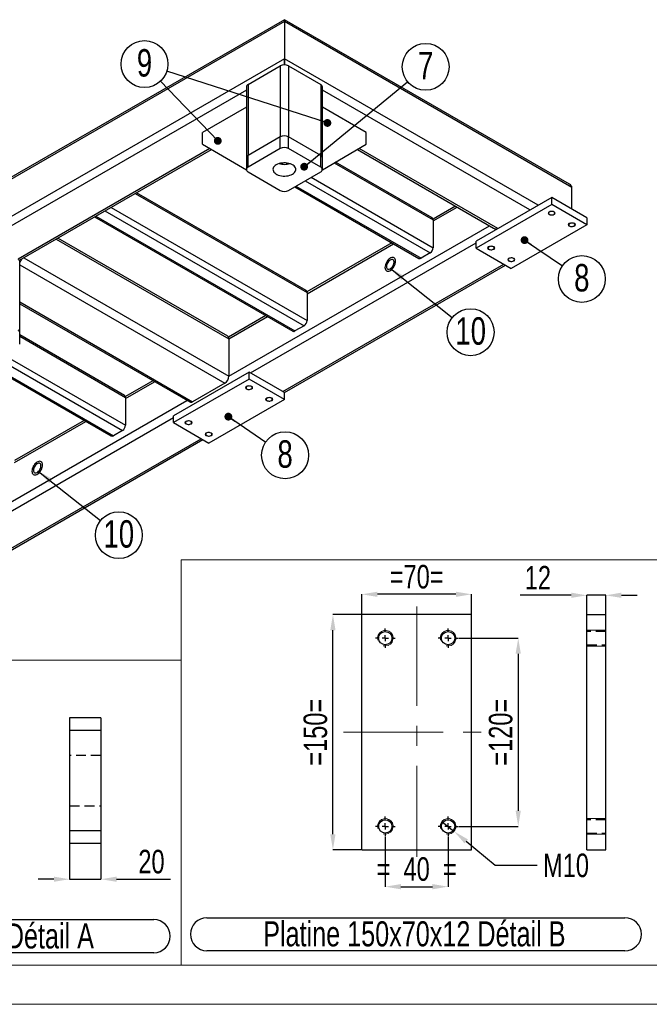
# Model space of a CAD drawing. Header units: millimetres. Extents: x 5 to 415, y 5 to 292.
# Tile 4 of 8: x 206 to 286, y 5 to 131. Entities that reach past the tile are written whole.
import ezdxf

# ---------------------------------------------------------------- set-up
doc = ezdxf.new("R2010")
doc.units = ezdxf.units.MM
doc.header["$PDSIZE"] = -1
doc.linetypes.add('CENTERX2', pattern=[20.32, 12.7, -2.54, 2.54, -2.54])
doc.linetypes.add('HIDDEN', pattern=[1.905, 1.27, -0.635])
for name, color, linetype in [('COTES', 1, 'Continuous'), ('NOTES', 6, 'Continuous'), ('TRAIT-FINS', 9, 'Continuous'), ('TRAIT-MIXTES', 3, 'CENTERX2'), ('TRAIT-TIRET', 2, 'HIDDEN')]:
    doc.layers.add(name, color=color, linetype=linetype)
doc.layers.add('TRAIT-FORT', color=4, linetype='Continuous', lineweight=25)
doc.styles.add('SLDTEXTSTYLE0', font='TXT', dxfattribs={"width": 0.75})
doc.dimstyles.new('SLDDIMSTYLE2', dxfattribs={"dimtxt": 3, "dimasz": 2, "dimexe": 0, "dimexo": 0.0625, "dimgap": 0.75, "dimtad": 1, "dimlfac": 5, "dimrnd": 1e-09, "dimzin": 12, "dimdsep": 46, "dimtxsty": 'SLDTEXTSTYLE0', "dimsah": 1, "dimcen": 0.09, "dimadec": 0, "dimazin": 3, "dimtfac": 1, "dimtofl": 0, "dimtmove": 0, "dimatfit": 3, "dimfxl": 1, "dimfrac": 2, "dimtolj": 1, "dimtzin": 12, "dimarcsym": 0})
doc.dimstyles.new('SLDDIMSTYLE3', dxfattribs={"dimtxt": 3, "dimasz": 2, "dimexe": 0, "dimexo": 0.0625, "dimgap": 0.75, "dimtad": 1, "dimlfac": 5, "dimrnd": 1e-09, "dimzin": 12, "dimdsep": 46, "dimtxsty": 'SLDTEXTSTYLE0', "dimsah": 1, "dimcen": 0.09, "dimadec": 0, "dimazin": 3, "dimtfac": 1, "dimtmove": 0, "dimatfit": 0, "dimfxl": 1, "dimfrac": 2, "dimtolj": 1, "dimtzin": 12, "dimarcsym": 0})
doc.dimstyles.new('SLDDIMSTYLE4', dxfattribs={"dimtxt": 3, "dimasz": 2, "dimexe": 0, "dimexo": 0.0625, "dimgap": 0.75, "dimtad": 0, "dimtih": 1, "dimtoh": 1, "dimlfac": 5, "dimrnd": 1e-09, "dimzin": 12, "dimdsep": 46, "dimtxsty": 'SLDTEXTSTYLE0', "dimblk1": 'NONE', "dimsah": 1, "dimcen": 0, "dimadec": 0, "dimazin": 3, "dimtfac": 1, "dimtmove": 0, "dimatfit": 3, "dimldrblk": 'NONE', "dimfxl": 1, "dimfrac": 2, "dimtolj": 1, "dimtzin": 12, "dimarcsym": 0})
doc.dimstyles.new('SLDDIMSTYLE7', dxfattribs={"dimtxt": 0.18, "dimasz": 1, "dimexe": 0, "dimexo": 0.0625, "dimgap": 0, "dimtad": 0, "dimtih": 1, "dimtoh": 1, "dimdec": 0, "dimrnd": 1e-09, "dimzin": 0, "dimdsep": 46, "dimtxsty": 'Standard', "dimblk1": 'DOT', "dimblk2": 'DOT', "dimsah": 1, "dimcen": 0.09, "dimadec": 0, "dimazin": 0, "dimtfac": 1, "dimtdec": 0, "dimtofl": 0, "dimtmove": 0, "dimatfit": 3, "dimldrblk": 'DOT', "dimfxl": 1, "dimfrac": 2, "dimtolj": 1, "dimtzin": 0, "dimarcsym": 0})
doc.dimstyles.new('SLDDIMSTYLE8', dxfattribs={"dimtxt": 0.18, "dimasz": 2, "dimexe": 0, "dimexo": 0.0625, "dimgap": 0, "dimtad": 0, "dimtih": 1, "dimtoh": 1, "dimdec": 0, "dimrnd": 1e-09, "dimzin": 0, "dimdsep": 46, "dimtxsty": 'Standard', "dimsah": 1, "dimcen": 0.09, "dimadec": 0, "dimazin": 0, "dimtfac": 2, "dimtdec": 0, "dimtofl": 0, "dimtmove": 0, "dimatfit": 3, "dimfxl": 1, "dimfrac": 2, "dimtolj": 1, "dimtzin": 0, "dimarcsym": 0})

# ---------------------------------------------------------------- blocks, each defined once
blk = doc.blocks.new('_D_9')
at = {"layer": 'COTES', "color": 0, "lineweight": -2, "transparency": 16777216}
for p, q in [((249.29, 54.69), (245.68, 54.69)), ((245.68, 26.69), (245.68, 52.69)), ((249.29, 24.69), (245.68, 24.69))]:
    blk.add_line(p, q, dxfattribs=at)
at = {"layer": 'COTES', "color": 0, "transparency": 16777216}
for points in [[(245.34, 52.69), (246.01, 52.69), (245.68, 54.69)], [(245.34, 26.69), (246.01, 26.69), (245.68, 24.69)]]:
    blk.add_solid(points, dxfattribs=at)
at = {"layer": 'Defpoints', "color": 0, "transparency": 16777216}
for p in [(245.68, 54.69), (249.35, 54.69), (249.35, 24.69)]:
    blk.add_point(p, dxfattribs=at)
at = {"layer": 'COTES', "color": 0, "transparency": 16777216, "insert": (241.93, 39.69), "char_height": 3, "attachment_point": 2, "rotation": 90, "style": 'SLDTEXTSTYLE0'}
blk.add_mtext('\\A1;=150=', dxfattribs=at)
blk = doc.blocks.new('_D_10')
at = {"layer": 'COTES', "color": 0, "lineweight": -2, "transparency": 16777216}
for p, q in [((261.67, 51.69), (269.3, 51.69)), ((269.3, 49.69), (269.3, 29.69)), ((261.67, 27.69), (269.3, 27.69))]:
    blk.add_line(p, q, dxfattribs=at)
at = {"layer": 'COTES', "color": 0, "transparency": 16777216}
for points in [[(268.96, 49.69), (269.63, 49.69), (269.3, 51.69)], [(268.96, 29.69), (269.63, 29.69), (269.3, 27.69)]]:
    blk.add_solid(points, dxfattribs=at)
at = {"layer": 'Defpoints', "color": 0, "transparency": 16777216}
for p in [(261.6, 51.69), (261.6, 27.69), (269.3, 27.69)]:
    blk.add_point(p, dxfattribs=at)
at = {"layer": 'COTES', "color": 0, "transparency": 16777216, "insert": (265.55, 39.69), "char_height": 3, "attachment_point": 2, "rotation": 90, "style": 'SLDTEXTSTYLE0'}
blk.add_mtext('\\A1;=120=', dxfattribs=at)
blk = doc.blocks.new('_D_11')
at = {"layer": 'COTES', "color": 0, "lineweight": -2, "transparency": 16777216}
for p, q in [((252.35, 26.37), (252.35, 20)), ((260.35, 26.37), (260.35, 20)), ((254.35, 20), (258.35, 20))]:
    blk.add_line(p, q, dxfattribs=at)
at = {"layer": 'COTES', "color": 0, "transparency": 16777216}
for points in [[(254.35, 20.33), (254.35, 19.66), (252.35, 20)], [(258.35, 20.33), (258.35, 19.66), (260.35, 20)]]:
    blk.add_solid(points, dxfattribs=at)
at = {"layer": 'Defpoints', "color": 0, "transparency": 16777216}
for p in [(252.35, 26.44), (260.35, 26.44), (260.35, 20)]:
    blk.add_point(p, dxfattribs=at)
at = {"layer": 'COTES', "color": 0, "transparency": 16777216, "insert": (256.35, 23.75), "char_height": 3, "attachment_point": 2, "style": 'SLDTEXTSTYLE0'}
blk.add_mtext('\\A1;=  40  =', dxfattribs=at)
blk = doc.blocks.new('_D_12')
at = {"layer": 'COTES', "color": 0, "lineweight": -2, "transparency": 16777216}
for p, q in [((249.35, 54.75), (249.35, 57.28)), ((261.35, 57.28), (251.35, 57.28)), ((263.35, 54.75), (263.35, 57.28))]:
    blk.add_line(p, q, dxfattribs=at)
at = {"layer": 'COTES', "color": 0, "transparency": 16777216}
for points in [[(251.35, 57.61), (251.35, 56.95), (249.35, 57.28)], [(261.35, 57.61), (261.35, 56.95), (263.35, 57.28)]]:
    blk.add_solid(points, dxfattribs=at)
at = {"layer": 'Defpoints', "color": 0, "transparency": 16777216}
for p in [(249.35, 57.28), (249.35, 54.69), (263.35, 54.69)]:
    blk.add_point(p, dxfattribs=at)
at = {"layer": 'COTES', "color": 0, "transparency": 16777216, "insert": (256.35, 61.03), "char_height": 3, "attachment_point": 2, "style": 'SLDTEXTSTYLE0'}
blk.add_mtext('\\A1;=70=', dxfattribs=at)
blk = doc.blocks.new('_D_13')
at = {"layer": 'COTES', "color": 0, "lineweight": -2, "transparency": 16777216}
for p, q in [((259.58, 28.32), (261.12, 27.05)), ((266.37, 22.72), (262.67, 25.78)), ((271.71, 22.72), (266.37, 22.72))]:
    blk.add_line(p, q, dxfattribs=at)
at = {"layer": 'COTES', "color": 0, "transparency": 16777216}
blk.add_solid([(262.88, 26.03), (262.45, 25.52), (261.12, 27.05)], dxfattribs=at)
at = {"layer": 'Defpoints', "color": 0, "transparency": 16777216}
for p in [(259.58, 28.32), (261.12, 27.05)]:
    blk.add_point(p, dxfattribs=at)
at = {"layer": 'COTES', "color": 0, "transparency": 16777216, "insert": (272.46, 24.22), "char_height": 3, "attachment_point": 1, "style": 'SLDTEXTSTYLE0'}
blk.add_mtext('\\A1;M10', dxfattribs=at)
blk = doc.blocks.new('_None')
blk = doc.blocks.new('SW_NOTE_4')
at = {"layer": 'NOTES', "color": 0}
for p, q in [((-0.03, 4.57), (53.24, 4.57)), ((53.24, 0.36), (-0.03, 0.36))]:
    blk.add_line(p, q, dxfattribs=at)
for centre, start, end in [((-0.03, 2.47), 90, 270), ((53.24, 2.47), 270, 90)]:
    blk.add_arc(centre, 2.11, start, end, dxfattribs=at)
at = {"layer": 'NOTES', "color": 0, "insert": (26.4, 4.13), "char_height": 3.2, "attachment_point": 2, "style": 'SLDTEXTSTYLE0'}
blk.add_mtext('Platine 150x70x12 Détail B', dxfattribs=at)
blk = doc.blocks.new('SW_CENTERMARKSYMBOL_15')
at = {"layer": 'TRAIT-MIXTES', "color": 0}
for p, q in [((-0.8, 0), (-1.25, 0)), ((0, 0), (-0.4, 0)), ((0, 0.8), (0, 1.25)), ((0, 0), (0, 0.4)), ((0, 0), (0, -0.4)), ((0, 0), (0.4, 0)), ((0.8, 0), (1.25, 0)), ((0, -0.8), (0, -1.25))]:
    blk.add_line(p, q, dxfattribs=at)
blk = doc.blocks.new('SW_CENTERMARKSYMBOL_16')
at = {"layer": 'TRAIT-MIXTES', "color": 0}
for p, q in [((-0.8, 0), (-1.25, 0)), ((0, 0), (-0.4, 0)), ((0, 0.8), (0, 1.25)), ((0, 0), (0, 0.4)), ((0, 0), (0, -0.4)), ((0, 0), (0.4, 0)), ((0.8, 0), (1.25, 0)), ((0, -0.8), (0, -1.25))]:
    blk.add_line(p, q, dxfattribs=at)
blk = doc.blocks.new('SW_CENTERMARKSYMBOL_17')
at = {"layer": 'TRAIT-MIXTES', "color": 0}
for p, q in [((-0.8, 0), (-1.25, 0)), ((0, 0), (-0.4, 0)), ((0, 0.8), (0, 1.25)), ((0, 0), (0, 0.4)), ((0, 0), (0, -0.4)), ((0, 0), (0.4, 0)), ((0.8, 0), (1.25, 0)), ((0, -0.8), (0, -1.25))]:
    blk.add_line(p, q, dxfattribs=at)
blk = doc.blocks.new('SW_CENTERMARKSYMBOL_18')
at = {"layer": 'TRAIT-MIXTES', "color": 0}
for p, q in [((-0.8, 0), (-1.25, 0)), ((0, 0), (-0.4, 0)), ((0, 0.8), (0, 1.25)), ((0, 0), (0, 0.4)), ((0, 0), (0, -0.4)), ((0, 0), (0.4, 0)), ((0.8, 0), (1.25, 0)), ((0, -0.8), (0, -1.25))]:
    blk.add_line(p, q, dxfattribs=at)
blk = doc.blocks.new('SW_NOTE_12')
at = {"layer": 'NOTES', "color": 0}
blk.add_circle((2.47, -1.68), 2.99, dxfattribs=at)
at = {"layer": 'NOTES', "color": 0, "insert": (2.47, 0.23), "char_height": 3.5, "attachment_point": 2, "style": 'SLDTEXTSTYLE0'}
blk.add_mtext('8', dxfattribs=at)
blk = doc.blocks.new('_Dot')
at = {"color": 0, "linetype": 'ByBlock', "lineweight": -2}
blk.add_line((-0.5, 0), (-1, 0), dxfattribs=at)
at = {"color": 0, "linetype": 'ByBlock', "const_width": 0.5}
blk.add_lwpolyline([(-0.25, 0, 1), (0.25, 0, 1)], format="xyb", close=True, dxfattribs=at)
blk = doc.blocks.new('SW_NOTE_13')
at = {"layer": 'NOTES', "color": 0}
blk.add_circle((2.47, -1.68), 2.99, dxfattribs=at)
at = {"layer": 'NOTES', "color": 0, "insert": (2.47, 0.23), "char_height": 3.5, "attachment_point": 2, "style": 'SLDTEXTSTYLE0'}
blk.add_mtext('8', dxfattribs=at)
blk = doc.blocks.new('SW_NOTE_15')
at = {"layer": 'NOTES', "color": 0}
blk.add_circle((2.33, -1.86), 2.99, dxfattribs=at)
at = {"layer": 'NOTES', "color": 0, "insert": (2.34, 0.05), "char_height": 3.5, "attachment_point": 2, "style": 'SLDTEXTSTYLE0'}
blk.add_mtext('10', dxfattribs=at)
blk = doc.blocks.new('SW_NOTE_16')
at = {"layer": 'NOTES', "color": 0}
blk.add_circle((2.34, -1.86), 2.99, dxfattribs=at)
at = {"layer": 'NOTES', "color": 0, "insert": (2.34, 0.05), "char_height": 3.5, "attachment_point": 2, "style": 'SLDTEXTSTYLE0'}
blk.add_mtext('10', dxfattribs=at)
blk = doc.blocks.new('SW_NOTE_19')
at = {"layer": 'NOTES', "color": 0}
blk.add_circle((2.31, 1.9), 2.99, dxfattribs=at)
at = {"layer": 'NOTES', "color": 0, "insert": (2.31, 3.81), "char_height": 3.5, "attachment_point": 2, "style": 'SLDTEXTSTYLE0'}
blk.add_mtext('7', dxfattribs=at)
blk = doc.blocks.new('SW_NOTE_21')
at = {"layer": 'NOTES', "color": 0}
blk.add_circle((-2.06, 2.16), 2.99, dxfattribs=at)
at = {"layer": 'NOTES', "color": 0, "insert": (-2.06, 4.07), "char_height": 3.5, "attachment_point": 2, "style": 'SLDTEXTSTYLE0'}
blk.add_mtext('9', dxfattribs=at)
blk = doc.blocks.new('SW_NOTE_22')
at = {"layer": 'NOTES', "color": 0}
for p, q in [((-0.1, 4.61), (51.54, 4.61)), ((51.54, 0.39), (-0.1, 0.39))]:
    blk.add_line(p, q, dxfattribs=at)
for centre, start, end in [((-0.1, 2.5), 90, 270), ((51.54, 2.5), 270, 90)]:
    blk.add_arc(centre, 2.11, start, end, dxfattribs=at)
at = {"layer": 'NOTES', "color": 0, "insert": (25.55, 4.13), "char_height": 3.2, "attachment_point": 2, "style": 'SLDTEXTSTYLE0'}
blk.add_mtext('Platine 80x80x20 Détail A', dxfattribs=at)
blk = doc.blocks.new('_D_51')
at = {"layer": 'COTES', "color": 0, "lineweight": -2, "transparency": 16777216}
for p, q in [((276.05, 57.15), (269.55, 57.15)), ((278.05, 54.75), (278.05, 57.15)), ((280.45, 57.15), (278.05, 57.15)), ((280.45, 54.75), (280.45, 57.15)), ((282.45, 57.15), (284.45, 57.15))]:
    blk.add_line(p, q, dxfattribs=at)
at = {"layer": 'COTES', "color": 0, "transparency": 16777216}
for points in [[(276.05, 57.49), (276.05, 56.82), (278.05, 57.15)], [(282.45, 57.49), (282.45, 56.82), (280.45, 57.15)]]:
    blk.add_solid(points, dxfattribs=at)
at = {"layer": 'Defpoints', "color": 0, "transparency": 16777216}
for p in [(280.45, 57.15), (278.05, 54.69), (280.45, 54.69)]:
    blk.add_point(p, dxfattribs=at)
at = {"layer": 'COTES', "color": 0, "transparency": 16777216, "insert": (271.8, 60.9), "char_height": 3, "attachment_point": 2, "style": 'SLDTEXTSTYLE0'}
blk.add_mtext('\\A1;12', dxfattribs=at)
blk = doc.blocks.new('_D_52')
at = {"layer": 'COTES', "color": 0, "lineweight": -2, "transparency": 16777216}
for p, q in [((212.11, 41.45), (212.11, 20.95)), ((216.11, 41.45), (216.11, 20.95)), ((210.11, 20.95), (208.11, 20.95)), ((212.11, 20.95), (216.11, 20.95)), ((218.11, 20.95), (224.99, 20.95))]:
    blk.add_line(p, q, dxfattribs=at)
at = {"layer": 'COTES', "color": 0, "transparency": 16777216}
for points in [[(210.11, 21.28), (210.11, 20.62), (212.11, 20.95)], [(218.11, 21.28), (218.11, 20.62), (216.11, 20.95)]]:
    blk.add_solid(points, dxfattribs=at)
at = {"layer": 'Defpoints', "color": 0, "transparency": 16777216}
for p in [(212.11, 41.51), (216.11, 41.51), (212.11, 20.95)]:
    blk.add_point(p, dxfattribs=at)
at = {"layer": 'COTES', "color": 0, "transparency": 16777216, "insert": (222.55, 24.7), "char_height": 3, "attachment_point": 2, "style": 'SLDTEXTSTYLE0'}
blk.add_mtext('\\A1;20', dxfattribs=at)

msp = doc.modelspace()

# ---------------------------------------------------------------- linework, layer by layer
at = {"lineweight": 18}
for p, q in [((286.999, 61.6663), (226.3228, 61.6663)), ((226.3228, 9.9996), (226.3228, 61.6663)), ((226.3228, 48.9012), (168.1718, 48.9012)), ((226.3228, 9.9996), (226.3228, 48.9012)), ((10, 10), (410, 10)), ((226.3228, 9.9996), (168.1718, 9.9996)), ((286.999, 9.9996), (226.3228, 9.9996)), ((5, 5), (415, 5))]:
    msp.add_line(p, q, dxfattribs=at)
at = {"layer": 'TRAIT-FINS', "lineweight": 18}
for p, q in [((280.4521, 52.6875), (278.0521, 52.6875)), ((280.4521, 52.6875), (278.0521, 52.6875)), ((280.4521, 50.6875), (278.0521, 50.6875)), ((280.4521, 50.6875), (278.0521, 50.6875)), ((280.4521, 28.6875), (278.0521, 28.6875)), ((280.4521, 28.6875), (278.0521, 28.6875)), ((280.4521, 26.6875), (278.0521, 26.6875)), ((280.4521, 26.6875), (278.0521, 26.6875))]:
    msp.add_line(p, q, dxfattribs=at)
at = {"layer": 'TRAIT-FINS', "lineweight": 18, "flags": 128}
for points in [[(273.2378, 105.7004), (273.1392, 105.7855), (273.1046, 105.8859), (273.1392, 105.9863), (273.2378, 106.0714), (273.3852, 106.1283), (273.5592, 106.1483), (273.7331, 106.1283), (273.8806, 106.0714), (273.9791, 105.9863), (274.0137, 105.8859), (273.9791, 105.7855), (273.8806, 105.7004), (273.7331, 105.6435), (273.5592, 105.6235), (273.3852, 105.6435), (273.2378, 105.7004)], [(275.8091, 104.216), (275.7105, 104.3011), (275.6759, 104.4015), (275.7105, 104.5019), (275.8091, 104.5871), (275.9565, 104.644), (276.1305, 104.6639), (276.3044, 104.644), (276.4519, 104.5871), (276.5504, 104.5019), (276.585, 104.4015), (276.5504, 104.3011), (276.4519, 104.216), (276.3044, 104.1591), (276.1305, 104.1391), (275.9565, 104.1591), (275.8091, 104.216)], [(265.5239, 101.2472), (265.4253, 101.3323), (265.3907, 101.4328), (265.4253, 101.5332), (265.5239, 101.6183), (265.6713, 101.6752), (265.8453, 101.6952), (266.0192, 101.6752), (266.1667, 101.6183), (266.2652, 101.5332), (266.2998, 101.4328), (266.2652, 101.3323), (266.1667, 101.2472), (266.0192, 101.1903), (265.8453, 101.1704), (265.6713, 101.1903), (265.5239, 101.2472)], [(268.0952, 99.7628), (267.9966, 99.848), (267.962, 99.9484), (267.9966, 100.0488), (268.0952, 100.1339), (268.2426, 100.1908), (268.4166, 100.2108), (268.5905, 100.1908), (268.738, 100.1339), (268.8365, 100.0488), (268.8711, 99.9484), (268.8365, 99.848), (268.738, 99.7628), (268.5905, 99.706), (268.4166, 99.686), (268.2426, 99.706), (268.0952, 99.7628)], [(234.6683, 83.4347), (234.5698, 83.5198), (234.5352, 83.6202), (234.5698, 83.7206), (234.6683, 83.8058), (234.8158, 83.8627), (234.9897, 83.8826), (235.1637, 83.8627), (235.3111, 83.8058), (235.4097, 83.7206), (235.4443, 83.6202), (235.4097, 83.5198), (235.3111, 83.4347), (235.1637, 83.3778), (234.9897, 83.3578), (234.8158, 83.3778), (234.6683, 83.4347)], [(237.2396, 81.9503), (237.1411, 82.0354), (237.1065, 82.1358), (237.1411, 82.2363), (237.2396, 82.3214), (237.3871, 82.3783), (237.561, 82.3983), (237.735, 82.3783), (237.8824, 82.3214), (237.981, 82.2363), (238.0156, 82.1358), (237.981, 82.0354), (237.8824, 81.9503), (237.735, 81.8934), (237.561, 81.8734), (237.3871, 81.8934), (237.2396, 81.9503)], [(226.9544, 78.9815), (226.8559, 79.0667), (226.8213, 79.1671), (226.8559, 79.2675), (226.9544, 79.3526), (227.1019, 79.4095), (227.2758, 79.4295), (227.4498, 79.4095), (227.5972, 79.3526), (227.6958, 79.2675), (227.7304, 79.1671), (227.6958, 79.0667), (227.5972, 78.9815), (227.4498, 78.9247), (227.2758, 78.9047), (227.1019, 78.9247), (226.9544, 78.9815)], [(229.5257, 77.4972), (229.4272, 77.5823), (229.3926, 77.6827), (229.4272, 77.7831), (229.5257, 77.8683), (229.6732, 77.9251), (229.8471, 77.9451), (230.0211, 77.9251), (230.1685, 77.8683), (230.2671, 77.7831), (230.3017, 77.6827), (230.2671, 77.5823), (230.1685, 77.4972), (230.0211, 77.4403), (229.8471, 77.4203), (229.6732, 77.4403), (229.5257, 77.4972)]]:
    msp.add_lwpolyline(points, dxfattribs=at)
at = {"layer": 'TRAIT-FINS', "lineweight": 18}
for centre in [(252.3535, 51.6875), (260.3535, 51.6875), (252.3535, 27.6875), (260.3535, 27.6875)]:
    msp.add_arc(centre, 1, 255, 195, dxfattribs=at)
at = {"layer": 'TRAIT-FORT', "lineweight": 25}
for p, q in [((239.4895, 130.3049), (157.208, 82.8048)), ((239.4895, 130.5509), (157.5093, 83.2248)), ((275.8292, 109.5725), (239.4895, 130.5509)), ((239.4895, 130.5509), (239.4895, 130.3049)), ((239.4895, 130.3049), (239.4895, 130.5509)), ((239.4895, 130.3049), (239.4895, 125.5542)), ((276.1305, 109.1525), (239.4895, 130.3049)), ((239.4895, 125.5542), (157.208, 78.054)), ((239.4895, 125.5542), (239.4895, 124.7864)), ((239.4895, 124.7864), (239.4895, 125.5542)), ((271.8236, 106.8881), (239.4895, 125.5542)), ((234.8612, 122.2884), (238.9752, 124.6634)), ((238.9752, 124.6634), (238.9752, 115.6073)), ((240.0038, 124.6634), (240.0038, 115.6073)), ((240.0038, 124.6634), (244.1178, 122.2884)), ((234.6481, 121.9916), (234.6481, 112.9354)), ((234.8612, 122.2884), (234.8612, 113.2322)), ((244.1178, 122.2884), (244.1178, 113.2322)), ((244.3308, 112.9354), (244.3308, 121.9916)), ((234.6481, 121.5717), (201.4343, 102.3978)), ((270.795, 106.2943), (244.3308, 121.5717)), ((234.6481, 119.3822), (229.0436, 116.1468)), ((249.9354, 116.1468), (244.3308, 119.3822)), ((229.0436, 114.6622), (229.0436, 116.1468)), ((238.9752, 115.6073), (234.8612, 113.2322)), ((238.9752, 114.1226), (238.9752, 115.6073)), ((240.0038, 114.1226), (240.0038, 115.6073)), ((244.1178, 113.2322), (240.0038, 115.6073)), ((249.9354, 114.6622), (249.9354, 116.1468)), ((229.0436, 114.6622), (234.6495, 111.4249)), ((244.3295, 111.4249), (249.9354, 114.6622)), ((229.9753, 114.1241), (205.5484, 100.0228)), ((205.7152, 99.8731), (230.1883, 114.0012)), ((238.9752, 114.1226), (234.8612, 111.7476)), ((234.8612, 111.7476), (234.8612, 113.2322)), ((244.1178, 111.7476), (240.0038, 114.1226)), ((244.1178, 111.7476), (244.1178, 113.2322)), ((248.7907, 114.0012), (266.1466, 103.9818)), ((266.681, 103.9192), (249.0037, 114.1241)), ((234.6481, 112.9354), (234.6481, 111.4508)), ((239.2324, 112.2772), (239.2324, 112.1089)), ((239.7466, 112.2772), (239.7466, 112.1089)), ((244.3308, 111.4508), (244.3308, 112.9354)), ((245.8551, 112.3059), (258.4528, 105.0334)), ((258.3398, 105.2832), (246.0149, 112.3982)), ((234.8612, 111.1539), (238.9752, 108.7789)), ((240.0038, 108.7789), (244.1178, 111.1539)), ((240.8099, 109.2443), (256.6373, 100.1073)), ((240.9697, 109.3365), (256.91, 100.1343)), ((242.1268, 110.0045), (258.0671, 100.8023)), ((242.8982, 110.4498), (258.4528, 101.4703)), ((220.4828, 108.3983), (242.3822, 95.7561)), ((242.2692, 96.0058), (220.6426, 108.4906)), ((276.1305, 106.4056), (276.1305, 109.1525)), ((261.3044, 106.7772), (258.4435, 105.1256)), ((273.5592, 107.89), (263.9168, 102.3235)), ((273.5592, 106.9992), (263.9168, 101.4328)), ((273.5592, 106.9992), (273.5592, 107.89)), ((278.059, 105.2923), (273.5592, 107.89)), ((278.059, 104.4015), (273.5592, 106.9992)), ((215.4682, 105.5034), (240.8394, 90.857)), ((216.6253, 106.1714), (241.9965, 91.5249)), ((217.3968, 106.6168), (242.3822, 92.193)), ((258.4528, 104.885), (261.5175, 106.6542)), ((215.3085, 105.4112), (240.5667, 90.83)), ((232.4184, 85.1048), (265.6322, 104.2788)), ((258.4528, 105.0334), (258.4528, 101.4703)), ((278.059, 104.4015), (268.4166, 98.8351)), ((278.059, 105.2923), (278.059, 104.4015)), ((210.3904, 102.5721), (232.4184, 89.8556)), ((232.2678, 90.1886), (210.6035, 102.6951)), ((235.1826, 85.513), (263.9168, 102.1009)), ((253.194, 102.0951), (242.3728, 95.8482)), ((242.3822, 95.6076), (253.4071, 101.9721)), ((263.9168, 101.4328), (263.9168, 102.3235)), ((258.0671, 100.8023), (256.91, 100.1343)), ((263.9168, 101.4328), (268.4166, 98.8351)), ((205.7614, 90.6697), (205.7614, 99.7259)), ((205.7614, 99.306), (231.9042, 84.2141)), ((206.2757, 100.1967), (232.4184, 85.1048)), ((239.2966, 83.1379), (267.4522, 99.3918)), ((239.4895, 83.0034), (267.6652, 99.2689)), ((242.3822, 95.7561), (242.3822, 92.193)), ((205.7614, 94.556), (227.7901, 81.8391)), ((205.7614, 94.3101), (227.4265, 81.8031)), ((237.1234, 92.8177), (232.3722, 90.075)), ((232.4184, 89.8556), (237.3365, 92.6947)), ((205.7614, 89.1851), (205.7614, 90.6697)), ((241.9965, 91.5249), (240.8394, 90.857)), ((219.1275, 82.6464), (205.7614, 90.3625)), ((205.7614, 90.178), (219.2405, 82.3967)), ((232.4184, 89.8556), (232.4184, 85.1048)), ((201.7574, 86.6997), (217.6978, 77.4976)), ((202.9145, 87.3677), (218.8548, 78.1655)), ((203.6859, 87.813), (219.2405, 78.8336)), ((201.5977, 86.6075), (217.425, 77.4705)), ((234.9897, 85.6243), (225.3474, 80.0579)), ((234.9897, 84.7335), (234.9897, 85.6243)), ((239.4895, 83.0266), (234.9897, 85.6243)), ((222.7349, 84.5115), (219.2312, 82.4888)), ((219.2405, 82.2482), (222.948, 84.3885)), ((234.9897, 84.7335), (225.3474, 79.1671)), ((231.9042, 84.2141), (227.7901, 81.8391)), ((239.4895, 82.1358), (234.9897, 84.7335)), ((239.4895, 82.1358), (239.4895, 83.0266)), ((193.849, 62.8392), (227.0628, 82.0131)), ((219.2405, 82.3967), (219.2405, 78.8336)), ((239.4895, 82.1358), (229.8471, 76.5694)), ((196.6131, 63.2473), (225.3474, 79.8352)), ((213.9817, 79.4583), (205.089, 74.3247)), ((205.0984, 74.0841), (214.1948, 79.3353)), ((225.3474, 79.1671), (225.3474, 80.0579)), ((225.3474, 79.1671), (229.8471, 76.5694)), ((218.8548, 78.1655), (217.6978, 77.4976)), ((200.7272, 60.8723), (228.8828, 77.1261)), ((200.92, 60.7377), (229.0958, 77.0032)), ((249.3535, 24.6875), (249.3535, 54.6875)), ((263.3535, 54.6875), (249.3535, 54.6875)), ((263.3535, 24.6875), (263.3535, 54.6875)), ((278.0521, 24.6875), (278.0521, 54.6875)), ((278.0521, 54.6875), (280.4521, 54.6875)), ((280.4521, 24.6875), (280.4521, 54.6875)), ((216.1108, 41.5113), (212.1108, 41.5113)), ((212.1108, 41.5113), (212.1108, 39.9113)), ((216.1108, 41.5113), (216.1108, 39.9113)), ((216.1108, 39.9113), (212.1108, 39.9113)), ((212.1108, 39.9113), (212.1108, 27.1113)), ((216.1108, 39.9113), (216.1108, 27.1113)), ((216.1108, 27.1113), (212.1108, 27.1113)), ((212.1108, 27.1113), (212.1108, 25.5113)), ((216.1108, 27.1113), (216.1108, 25.5113)), ((216.1108, 25.5113), (212.1108, 25.5113)), ((249.3535, 24.6875), (263.3535, 24.6875)), ((278.0521, 24.6875), (280.4521, 24.6875))]:
    msp.add_line(p, q, dxfattribs=at)
at = {"layer": 'TRAIT-FORT', "lineweight": 25, "flags": 128}
for points in [[(240.518, 110.857), (240.6598, 110.9521), (240.7755, 111.0584), (240.8624, 111.1734), (240.9187, 111.2946), (240.943, 111.4194), (240.9349, 111.5448), (240.8945, 111.6681), (240.8227, 111.7865), (240.7211, 111.8975), (240.592, 111.9985), (240.4383, 112.0872), (240.2634, 112.1617), (240.0712, 112.2204), (239.866, 112.2618), (239.6524, 112.2852), (239.4351, 112.2899), (239.2191, 112.2758), (239.0091, 112.2433), (238.8098, 112.1931), (238.6258, 112.1264), (238.461, 112.0445), (238.3192, 111.9494), (238.2035, 111.8431), (238.1166, 111.7281), (238.0603, 111.6069), (238.036, 111.4821), (238.0441, 111.3567), (238.0845, 111.2334), (238.1563, 111.115), (238.2579, 111.004), (238.387, 110.903), (238.5407, 110.8143), (238.7156, 110.7398), (238.9078, 110.6811), (239.113, 110.6397), (239.3266, 110.6163), (239.5439, 110.6116), (239.7599, 110.6257), (239.9699, 110.6582), (240.1692, 110.7084), (240.3532, 110.7751), (240.518, 110.857)], [(273.8324, 105.7282), (273.9008, 105.7817), (273.9388, 105.8444), (273.9431, 105.9109), (273.9133, 105.9751), (273.852, 106.0314), (273.7647, 106.0748), (273.6592, 106.1013), (273.5447, 106.1088), (273.4316, 106.0964), (273.3298, 106.0654), (273.2483, 106.0183), (273.1945, 105.9596), (273.1731, 105.8942), (273.186, 105.8282), (273.232, 105.7672), (273.3072, 105.7168), (273.4047, 105.6815), (273.5159, 105.6643), (273.631, 105.6667), (273.7397, 105.6887), (273.8324, 105.7282)], [(276.4037, 104.2438), (276.4721, 104.2973), (276.5101, 104.3601), (276.5144, 104.4265), (276.4846, 104.4907), (276.4233, 104.547), (276.336, 104.5904), (276.2305, 104.617), (276.116, 104.6244), (276.0029, 104.6121), (275.9011, 104.581), (275.8196, 104.534), (275.7658, 104.4752), (275.7444, 104.4099), (275.7573, 104.3438), (275.8033, 104.2829), (275.8785, 104.2325), (275.976, 104.1971), (276.0872, 104.1799), (276.2023, 104.1824), (276.311, 104.2043), (276.4037, 104.2438)], [(266.1185, 101.2751), (266.1869, 101.3285), (266.2249, 101.3913), (266.2292, 101.4577), (266.1994, 101.522), (266.1381, 101.5783), (266.0509, 101.6216), (265.9453, 101.6482), (265.8308, 101.6557), (265.7177, 101.6433), (265.6159, 101.6122), (265.5344, 101.5652), (265.4806, 101.5064), (265.4592, 101.4411), (265.4721, 101.375), (265.5182, 101.3141), (265.5933, 101.2637), (265.6908, 101.2283), (265.802, 101.2111), (265.9171, 101.2136), (266.0258, 101.2356), (266.1185, 101.2751)], [(252.3138, 98.9656), (252.3253, 98.829), (252.3594, 98.7104), (252.4149, 98.6137), (252.49, 98.5422), (252.5821, 98.4985), (252.688, 98.4839), (252.8041, 98.499), (252.9265, 98.5432), (253.0511, 98.6151), (253.1735, 98.7122), (253.2897, 98.8312), (253.3956, 98.9681), (253.4876, 99.1181), (253.5627, 99.2762), (253.6182, 99.437), (253.6523, 99.5951), (253.6638, 99.7449), (253.6523, 99.8815), (253.6182, 100.0002), (253.5627, 100.0969), (253.4876, 100.1683), (253.3956, 100.2121), (253.2897, 100.2267), (253.1735, 100.2116), (253.0511, 100.1673), (252.9265, 100.0954), (252.8041, 99.9983), (252.688, 99.8793), (252.5821, 99.7424), (252.49, 99.5924), (252.4149, 99.4343), (252.3594, 99.2735), (252.3253, 99.1155), (252.3138, 98.9656)], [(252.3138, 98.9656), (252.3253, 98.829), (252.3594, 98.7104), (252.4149, 98.6137), (252.49, 98.5422), (252.5821, 98.4985), (252.688, 98.4839), (252.8041, 98.499), (252.9265, 98.5432), (253.0511, 98.6151), (253.1735, 98.7122), (253.2897, 98.8312), (253.3956, 98.9681), (253.4876, 99.1181), (253.5627, 99.2762), (253.6182, 99.437), (253.6523, 99.5951), (253.6638, 99.7449), (253.6523, 99.8815), (253.6182, 100.0002), (253.5627, 100.0969), (253.4876, 100.1683), (253.3956, 100.2121), (253.2897, 100.2267), (253.1735, 100.2116), (253.0511, 100.1673), (252.9265, 100.0954), (252.8041, 99.9983), (252.688, 99.8793), (252.5821, 99.7424), (252.49, 99.5924), (252.4149, 99.4343), (252.3594, 99.2735), (252.3253, 99.1155), (252.3138, 98.9656)], [(252.5067, 99.0769), (252.518, 98.9638), (252.5512, 98.8689), (252.605, 98.7968), (252.6767, 98.7508), (252.763, 98.733), (252.8598, 98.7444), (252.9627, 98.7843), (253.0668, 98.8509), (253.1673, 98.9411), (253.2594, 99.0507), (253.3388, 99.1745), (253.4019, 99.3067), (253.4457, 99.4413), (253.4681, 99.5718), (253.4681, 99.6921), (253.4457, 99.7968), (253.4019, 99.8808), (253.3388, 99.9402), (253.2594, 99.9723), (253.1673, 99.9755), (253.0668, 99.9497), (252.9627, 99.8961), (252.8598, 99.8172), (252.763, 99.7168), (252.6767, 99.5994), (252.605, 99.4706), (252.5512, 99.3364), (252.518, 99.2031), (252.5067, 99.0769)], [(268.6898, 99.7907), (268.7582, 99.8442), (268.7962, 99.9069), (268.8005, 99.9734), (268.7707, 100.0376), (268.7094, 100.0939), (268.6222, 100.1372), (268.5166, 100.1638), (268.4021, 100.1713), (268.289, 100.1589), (268.1872, 100.1278), (268.1057, 100.0808), (268.0519, 100.0221), (268.0305, 99.9567), (268.0434, 99.8907), (268.0894, 99.8297), (268.1646, 99.7793), (268.2621, 99.744), (268.3733, 99.7267), (268.4884, 99.7292), (268.5971, 99.7512), (268.6898, 99.7907)], [(235.2629, 83.4625), (235.3313, 83.516), (235.3694, 83.5788), (235.3737, 83.6452), (235.3439, 83.7094), (235.2826, 83.7657), (235.1953, 83.8091), (235.0897, 83.8357), (234.9753, 83.8431), (234.8621, 83.8308), (234.7603, 83.7997), (234.6789, 83.7527), (234.625, 83.6939), (234.6036, 83.6286), (234.6165, 83.5625), (234.6626, 83.5016), (234.7377, 83.4512), (234.8352, 83.4158), (234.9465, 83.3986), (235.0616, 83.4011), (235.1703, 83.423), (235.2629, 83.4625)], [(237.8342, 81.9781), (237.9026, 82.0316), (237.9407, 82.0944), (237.945, 82.1608), (237.9152, 82.225), (237.8539, 82.2813), (237.7666, 82.3247), (237.661, 82.3513), (237.5466, 82.3587), (237.4334, 82.3464), (237.3316, 82.3153), (237.2502, 82.2683), (237.1963, 82.2095), (237.1749, 82.1442), (237.1878, 82.0781), (237.2339, 82.0172), (237.309, 81.9668), (237.4065, 81.9314), (237.5178, 81.9142), (237.6329, 81.9167), (237.7416, 81.9387), (237.8342, 81.9781)], [(227.549, 79.0094), (227.6174, 79.0629), (227.6555, 79.1256), (227.6598, 79.1921), (227.63, 79.2563), (227.5687, 79.3126), (227.4814, 79.3559), (227.3758, 79.3825), (227.2614, 79.39), (227.1482, 79.3776), (227.0464, 79.3466), (226.965, 79.2995), (226.9112, 79.2408), (226.8897, 79.1754), (226.9026, 79.1094), (226.9487, 79.0484), (227.0238, 78.998), (227.1213, 78.9627), (227.2326, 78.9455), (227.3477, 78.9479), (227.4564, 78.9699), (227.549, 79.0094)], [(230.1203, 77.525), (230.1887, 77.5785), (230.2268, 77.6412), (230.2311, 77.7077), (230.2013, 77.7719), (230.14, 77.8282), (230.0527, 77.8716), (229.9471, 77.8982), (229.8327, 77.9056), (229.7195, 77.8932), (229.6177, 77.8622), (229.5363, 77.8152), (229.4824, 77.7564), (229.461, 77.6911), (229.4739, 77.625), (229.52, 77.564), (229.5951, 77.5137), (229.6926, 77.4783), (229.8039, 77.4611), (229.919, 77.4636), (230.0277, 77.4855), (230.1203, 77.525)], [(207.3161, 72.989), (207.3276, 72.8524), (207.3617, 72.7337), (207.4172, 72.637), (207.4923, 72.5656), (207.5843, 72.5218), (207.6902, 72.5072), (207.8064, 72.5223), (207.9288, 72.5666), (208.0534, 72.6385), (208.1758, 72.7356), (208.292, 72.8546), (208.3979, 72.9915), (208.4899, 73.1415), (208.565, 73.2996), (208.6205, 73.4604), (208.6546, 73.6184), (208.6661, 73.7683), (208.6546, 73.9049), (208.6205, 74.0235), (208.565, 74.1202), (208.4899, 74.1917), (208.3979, 74.2355), (208.292, 74.25), (208.1758, 74.2349), (208.0534, 74.1907), (207.9288, 74.1188), (207.8064, 74.0217), (207.6902, 73.9027), (207.5843, 73.7658), (207.4923, 73.6158), (207.4172, 73.4577), (207.3617, 73.2969), (207.3276, 73.1388), (207.3161, 72.989)], [(207.3161, 72.989), (207.3276, 72.8524), (207.3617, 72.7337), (207.4172, 72.637), (207.4923, 72.5656), (207.5843, 72.5218), (207.6902, 72.5072), (207.8064, 72.5223), (207.9288, 72.5666), (208.0534, 72.6385), (208.1758, 72.7356), (208.292, 72.8546), (208.3979, 72.9915), (208.4899, 73.1415), (208.565, 73.2996), (208.6205, 73.4604), (208.6546, 73.6184), (208.6661, 73.7683), (208.6546, 73.9049), (208.6205, 74.0235), (208.565, 74.1202), (208.4899, 74.1917), (208.3979, 74.2355), (208.292, 74.25), (208.1758, 74.2349), (208.0534, 74.1907), (207.9288, 74.1188), (207.8064, 74.0217), (207.6902, 73.9027), (207.5843, 73.7658), (207.4923, 73.6158), (207.4172, 73.4577), (207.3617, 73.2969), (207.3276, 73.1388), (207.3161, 72.989)], [(207.509, 73.1003), (207.5203, 72.9871), (207.5535, 72.8923), (207.6073, 72.8202), (207.679, 72.7741), (207.7653, 72.7564), (207.8621, 72.7677), (207.965, 72.8077), (208.0691, 72.8743), (208.1696, 72.9645), (208.2617, 73.074), (208.3411, 73.1978), (208.4042, 73.3301), (208.448, 73.4646), (208.4704, 73.5951), (208.4704, 73.7155), (208.448, 73.8202), (208.4042, 73.9041), (208.3411, 73.9636), (208.2617, 73.9956), (208.1696, 73.9989), (208.0691, 73.9731), (207.965, 73.9195), (207.8621, 73.8406), (207.7653, 73.7402), (207.679, 73.6228), (207.6073, 73.494), (207.5535, 73.3598), (207.5203, 73.2265), (207.509, 73.1003)]]:
    msp.add_lwpolyline(points, dxfattribs=at)
at = {"layer": 'TRAIT-FORT', "lineweight": 25}
for centre in [(252.3535, 51.6875), (260.3535, 51.6875), (252.3535, 27.6875), (260.3535, 27.6875)]:
    msp.add_circle(centre, 0.85, dxfattribs=at)
for centre, radius, start, end in [((239.4895, 123.6709), 1.1178, 62.609672, 117.390328), ((235.0121, 121.9553), 0.3658, 114.374658, 174.305201), ((243.9669, 121.9553), 0.3658, 5.694799, 65.625342), ((239.4895, 114.6147), 1.1178, 62.609672, 117.390328), ((235.0121, 112.8991), 0.3658, 114.374658, 174.305201), ((239.4895, 113.1301), 1.1178, 62.609672, 117.390328), ((243.9669, 112.8991), 0.3658, 5.694799, 65.625342), ((234.9738, 111.4508), 0.3175, 110.783421, 249.216579), ((239.4895, 114.4924), 2.3978, 253.527499, 286.472501), ((244.0052, 111.4508), 0.3175, 290.783421, 69.216579), ((239.4895, 109.7714), 1.1178, 242.609672, 297.390328), ((258.1855, 105.0629), 0.2689, 353.701152, 54.986667), ((257.6154, 101.5084), 0.8383, 302.605478, 357.394522), ((205.3974, 99.6896), 0.3658, 5.694799, 65.625342), ((204.8489, 100.4266), 1.2277, 318.009249, 341.989021), ((256.7503, 100.3573), 0.2744, 245.692881, 305.617577), ((242.1149, 95.7856), 0.2689, 353.701152, 54.986667), ((241.5448, 92.2311), 0.8383, 302.605478, 357.394522), ((205.3974, 90.6334), 0.3658, 5.694799, 65.625342), ((240.6797, 91.08), 0.2744, 245.692881, 305.617577), ((232.0621, 89.895), 0.3585, 353.701152, 54.986667), ((231.3019, 85.1557), 1.1177, 302.605478, 357.394522), ((218.9733, 82.4262), 0.2689, 353.701152, 54.986667), ((227.5771, 82.1365), 0.3658, 245.692881, 305.617577), ((218.4031, 78.8717), 0.8383, 302.605478, 357.394522), ((217.538, 77.7206), 0.2744, 245.692881, 305.617577)]:
    msp.add_arc(centre, radius, start, end, dxfattribs=at)
for centre, start_param, end_param in [((275.102, 109.1525), 0, 0.78547943), ((275.102, 109.1525), 0, 0.78547943), ((266.8738, 104.4018), 3.92707208, 4.38475975), ((266.8738, 104.4018), 3.92707208, 4.38475975)]:
    msp.add_ellipse(centre, major_axis=(1.0285, 0), ratio=0.57738155, start_param=start_param, end_param=end_param, dxfattribs=at)
at = {"layer": 'TRAIT-MIXTES', "lineweight": 18}
for p, q in [((256.3535, 55.7448), (256.3535, 23.7994)), ((247.0322, 39.6875), (264.5942, 39.6875))]:
    msp.add_line(p, q, dxfattribs=at)
at = {"layer": 'TRAIT-TIRET'}
for p, q in [((280.4521, 52.5375), (278.0521, 52.5375)), ((278.0521, 50.8375), (280.4521, 50.8375)), ((216.1108, 39.9113), (212.1108, 39.9113)), ((216.1108, 36.7113), (212.1108, 36.7113)), ((212.1108, 30.3113), (216.1108, 30.3113)), ((280.4521, 28.5375), (278.0521, 28.5375)), ((216.1108, 27.1113), (212.1108, 27.1113)), ((278.0521, 26.8375), (280.4521, 26.8375))]:
    msp.add_line(p, q, dxfattribs=at)

# ---------------------------------------------------------------- block references
at = {"layer": 'NOTES'}
for name, p in [('SW_NOTE_21', (223.7235, 122.7304)), ('SW_NOTE_19', (255.1887, 122.6424)), ('SW_NOTE_12', (274.9304, 99.1666)), ('SW_NOTE_15', (260.8977, 92.5596)), ('SW_NOTE_13', (237.1117, 76.6891)), ('SW_NOTE_16', (216.049, 66.6802)), ('SW_NOTE_22', (171.2955, 11.1896)), ('SW_NOTE_4', (229.659, 11.4597))]:
    msp.add_blockref(name, p, dxfattribs=at)
at = {"layer": 'TRAIT-MIXTES'}
for name, p in [('SW_CENTERMARKSYMBOL_15', (252.3535, 51.6875)), ('SW_CENTERMARKSYMBOL_17', (260.3535, 51.6875)), ('SW_CENTERMARKSYMBOL_16', (252.3535, 27.6875)), ('SW_CENTERMARKSYMBOL_18', (260.3535, 27.6875))]:
    msp.add_blockref(name, p, dxfattribs=at)

# ---------------------------------------------------------------- dimensions: what is measured, and where the dimension line sits
at = {"layer": 'COTES'}
for base, p1, p2, text, dimstyle, picture, middle in [((249.3535, 57.2787), (263.3535, 54.6875), (249.3535, 54.6875), '=<>=', 'SLDDIMSTYLE2', '_D_12', (256.3535, 57.2787)), ((260.3535, 19.998), (252.3535, 26.4375), (260.3535, 26.4375), '=  <>  =', 'SLDDIMSTYLE3', '_D_11', (256.3535, 19.998))]:
    dim = msp.add_linear_dim(base=base, p1=p1, p2=p2, text=text, dimstyle=dimstyle, dxfattribs=at)
    dim.commit()
    dim.dimension.update_dxf_attribs({"geometry": picture, "text_midpoint": middle, "dimtype": 160})
for base, p1, p2, picture, middle in [((280.4521, 57.1544), (278.0521, 54.6875), (280.4521, 54.6875), '_D_51', (271.8021, 57.1544)), ((212.1108, 20.9485), (216.1108, 41.5113), (212.1108, 41.5113), '_D_52', (222.5483, 20.9485))]:
    dim = msp.add_linear_dim(base=base, p1=p1, p2=p2, dimstyle='SLDDIMSTYLE3', dxfattribs=at)
    dim.commit()
    dim.dimension.update_dxf_attribs({"geometry": picture, "text_midpoint": middle, "dimtype": 160})
for base, p1, p2, picture, middle in [((245.6774, 54.6875), (249.3535, 24.6875), (249.3535, 54.6875), '_D_9', (245.6774, 39.6875)), ((269.2978, 27.6875), (261.6035, 51.6875), (261.6035, 27.6875), '_D_10', (269.2978, 39.6875))]:
    dim = msp.add_linear_dim(base=base, p1=p1, p2=p2, angle=90, text='=<>=', dimstyle='SLDDIMSTYLE2', dxfattribs=at)
    dim.commit()
    dim.dimension.update_dxf_attribs({"geometry": picture, "text_midpoint": middle, "dimtype": 160})
dim = msp.add_diameter_dim_2p(p1=(259.5824, 28.3241), p2=(261.1247, 27.0508), text='M10', dimstyle='SLDDIMSTYLE4', override={"dimpost": '<>'}, dxfattribs=at)
dim.commit()
dim.dimension.update_dxf_attribs({"geometry": '_D_13', "text_midpoint": (274.896, 22.7202), "dimtype": 163})

# ---------------------------------------------------------------- leaders
at = {"layer": 'NOTES'}
for points, dimstyle in [([(244.9754, 117.3855), (224.5045, 123.9756)], 'SLDDIMSTYLE7'), ([(231.003, 115.1), (223.7235, 122.7304)], 'SLDDIMSTYLE7'), ([(242.0161, 111.805), (255.1887, 122.6424)], 'SLDDIMSTYLE7'), ([(270.1033, 102.443), (274.9304, 99.1666)], 'SLDDIMSTYLE7'), ([(253.0361, 98.8285), (260.8977, 92.5596)], 'SLDDIMSTYLE8'), ([(232.3518, 79.9339), (237.1117, 76.6891)], 'SLDDIMSTYLE7'), ([(208.1653, 72.96), (216.049, 66.6802)], 'SLDDIMSTYLE8')]:
    msp.add_leader(points, dimstyle=dimstyle, dxfattribs=at)

doc.saveas('drawing.dxf')
